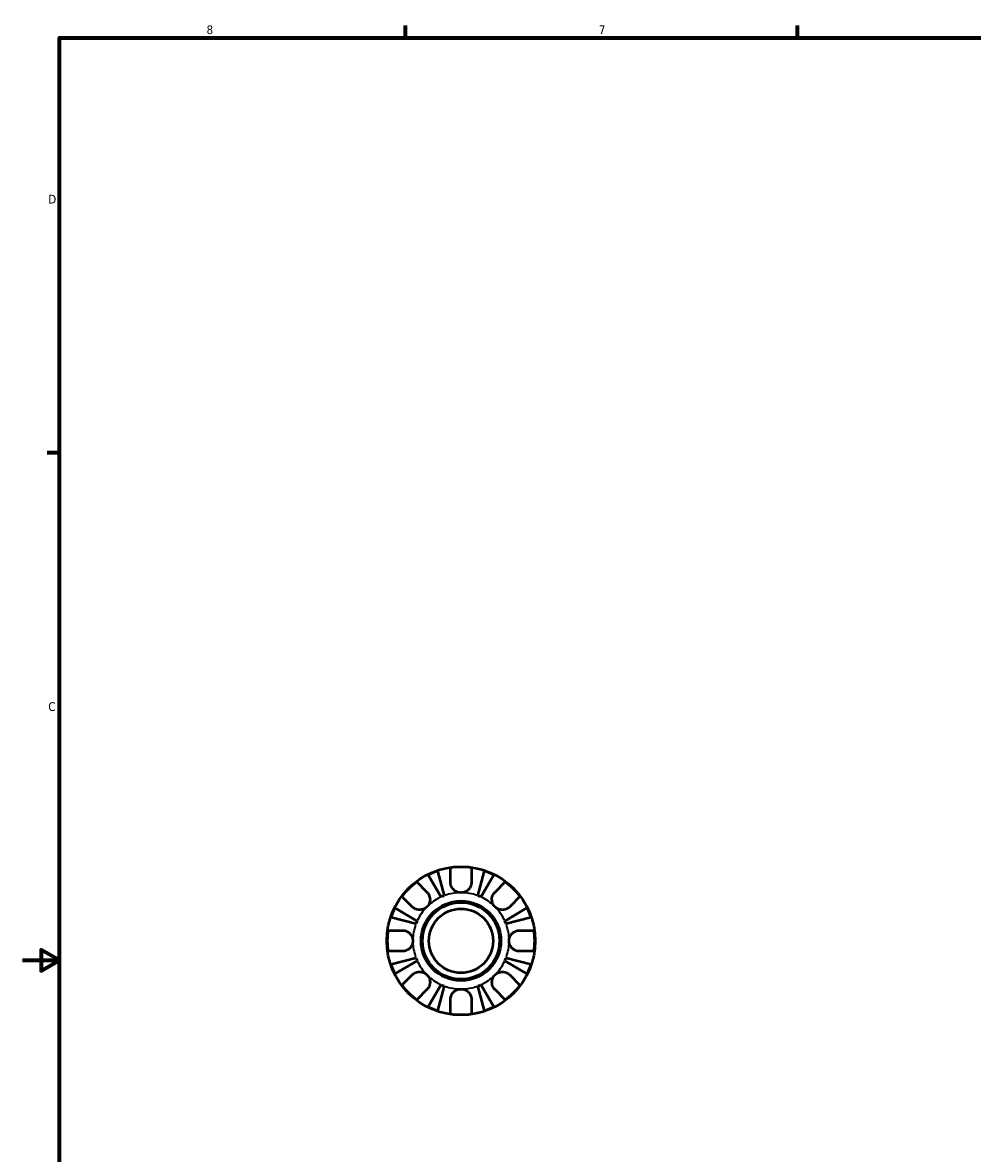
# Model space of a CAD drawing. Header units: inches. Extents: x 0.1 to 37.4, y -3.6 to 21.4.
# Tile 2 of 8: x 0.1 to 10.4, y 8.9 to 21.2. Entities that reach past the tile are written whole.
import ezdxf

# ---------------------------------------------------------------- set-up
doc = ezdxf.new("R2010")
doc.units = ezdxf.units.IN
doc.header["$MEASUREMENT"] = 0
for name, color, linetype, lineweight in [('Border (ANSI)', 7, 'Continuous', 70), ('Visible (ANSI)', 7, 'Continuous', 50), ('Visible Narrow (ANSI)', 7, 'Continuous', 35)]:
    doc.layers.add(name, color=color, linetype=linetype, lineweight=lineweight)
doc.styles.add('Note Text (ANSI)', font='tahoma.ttf')

# ---------------------------------------------------------------- blocks, each defined once
blk = doc.blocks.new('Borders Default Border')
at = {"layer": 'Border (ANSI)'}
for p, q in [((4.25, 21), (4.25, 21.134)), ((8.5, 21), (8.5, 21.134)), ((0.5, 16.5), (0.366, 16.5))]:
    blk.add_line(p, q, dxfattribs=at)
at = {"layer": 'Border (ANSI)', "flags": 128}
for points in [[(0.5, 1), (0.5, 21), (33.5, 21), (33.5, 1), (0.5, 1)], [(0.1, 11), (0.5, 11), (0.3, 11.115), (0.3, 10.885), (0.5, 11)]]:
    blk.add_lwpolyline(points, dxfattribs=at)
at = {"layer": 'Border (ANSI)', "color": 5, "true_color": 0x0000ff, "char_height": 0.0945, "attachment_point": 7, "style": 'Note Text (ANSI)'}
for s, insert in [('8', (2.094, 21.038)), ('7', (6.346, 21.04)), ('D', (0.378, 19.203)), ('C', (0.378, 13.701))]:
    blk.add_mtext(s, dxfattribs=dict(at, insert=insert))

msp = doc.modelspace()

# ---------------------------------------------------------------- linework, layer by layer
at = {"layer": 'Visible (ANSI)'}
for p, q in [((4.637, 11.686), (4.495, 11.926)), ((4.598, 11.969), (4.668, 11.699)), ((4.738, 11.846), (4.738, 12.002)), ((4.965, 12.002), (4.965, 11.846)), ((5.036, 11.699), (5.106, 11.969)), ((5.208, 11.926), (5.067, 11.686)), ((4.373, 11.851), (4.483, 11.74)), ((5.221, 11.74), (5.331, 11.851)), ((4.323, 11.58), (4.212, 11.69)), ((5.491, 11.69), (5.381, 11.58)), ((4.136, 11.567), (4.377, 11.426)), ((5.327, 11.426), (5.567, 11.567)), ((4.364, 11.395), (4.094, 11.465)), ((5.61, 11.465), (5.34, 11.395)), ((4.061, 11.324), (4.217, 11.324)), ((5.487, 11.324), (5.643, 11.324)), ((4.217, 11.098), (4.061, 11.098)), ((5.643, 11.098), (5.487, 11.098)), ((4.094, 10.957), (4.364, 11.027)), ((4.377, 10.996), (4.136, 10.855)), ((5.567, 10.855), (5.327, 10.996)), ((5.34, 11.027), (5.61, 10.957)), ((4.212, 10.732), (4.323, 10.842)), ((5.381, 10.842), (5.491, 10.732)), ((4.483, 10.682), (4.373, 10.571)), ((4.495, 10.496), (4.637, 10.736)), ((4.668, 10.723), (4.598, 10.453)), ((5.106, 10.453), (5.036, 10.723)), ((5.067, 10.736), (5.208, 10.496)), ((5.331, 10.571), (5.221, 10.682)), ((4.738, 10.42), (4.738, 10.576)), ((4.965, 10.576), (4.965, 10.42))]:
    msp.add_line(p, q, dxfattribs=at)
for radius in [0.805, 0.433, 0.417, 0.348]:
    msp.add_circle((4.852, 11.211), radius, dxfattribs=at)
for radius, start, end in [(0.799, 108.52, 116.48), (0.799, 81.8479, 98.1521), (0.799, 63.52, 71.48), (0.799, 126.8479, 143.1521), (0.799, 36.8479, 53.1521), (0.522, 110.6662, 114.3338), (0.522, 65.6662, 69.3338), (0.799, 153.52, 161.48), (0.799, 18.52, 26.48), (0.522, 155.6662, 159.3338), (0.522, 20.6662, 24.3338), (0.799, 171.8479, 188.1521), (0.799, 351.8479, 8.1521), (0.799, 198.52, 206.48), (0.522, 200.6662, 204.3338), (0.522, 335.6662, 339.3338), (0.799, 333.52, 341.48), (0.799, 216.8479, 233.1521), (0.522, 245.6662, 249.3338), (0.522, 290.6662, 294.3338), (0.799, 306.8479, 323.1521), (0.799, 243.52, 251.48), (0.799, 261.8479, 278.1521), (0.799, 288.52, 296.48)]:
    msp.add_arc((4.852, 11.211), radius, start, end, dxfattribs=at)
for points, knots in [([(4.852, 11.733), (4.843, 11.733), (4.834, 11.734), (4.817, 11.738), (4.808, 11.741), (4.786, 11.752), (4.775, 11.762), (4.759, 11.78), (4.754, 11.788), (4.747, 11.802), (4.745, 11.808), (4.742, 11.819), (4.74, 11.825), (4.739, 11.836), (4.738, 11.841), (4.738, 11.846)], [0, 0, 0, 0, 0.0666105, 0.0666105, 0.1396299, 0.1396299, 0.2503985, 0.2503985, 0.3253069, 0.3253069, 0.3735601, 0.3735601, 0.4181829, 0.4181829, 0.4615168, 0.4615168, 0.4615168, 0.4615168]), ([(4.965, 11.846), (4.965, 11.845), (4.965, 11.845), (4.965, 11.838), (4.964, 11.832), (4.962, 11.82), (4.961, 11.815), (4.957, 11.803), (4.954, 11.797), (4.945, 11.781), (4.938, 11.772), (4.92, 11.754), (4.908, 11.747), (4.882, 11.736), (4.867, 11.733), (4.852, 11.733)], [-0.4668877, -0.4668877, -0.4668877, -0.4668877, -0.4611312, -0.4611312, -0.4085151, -0.4085151, -0.3634591, -0.3634591, -0.3099555, -0.3099555, -0.2202958, -0.2202958, -0.1141915, -0.1141915, 0, 0, 0, 0]), ([(4.483, 11.74), (4.486, 11.737), (4.489, 11.733), (4.497, 11.724), (4.501, 11.718), (4.507, 11.704), (4.51, 11.697), (4.515, 11.679), (4.516, 11.669), (4.516, 11.644), (4.513, 11.63), (4.502, 11.603), (4.494, 11.59), (4.483, 11.58)], [-0.4640373, -0.4640373, -0.4640373, -0.4640373, -0.4244167, -0.4244167, -0.3649152, -0.3649152, -0.3043467, -0.3043467, -0.2216705, -0.2216705, -0.1141054, -0.1141054, 0, 0, 0, 0]), ([(5.221, 11.58), (5.215, 11.585), (5.21, 11.591), (5.201, 11.605), (5.198, 11.612), (5.19, 11.631), (5.188, 11.643), (5.187, 11.667), (5.188, 11.678), (5.193, 11.696), (5.196, 11.704), (5.203, 11.717), (5.207, 11.723), (5.214, 11.733), (5.217, 11.737), (5.221, 11.74)], [0, 0, 0, 0, 0.0591824, 0.0591824, 0.1224024, 0.1224024, 0.2154494, 0.2154494, 0.3025006, 0.3025006, 0.3633905, 0.3633905, 0.4228373, 0.4228373, 0.4640032, 0.4640032, 0.4640032, 0.4640032]), ([(4.483, 11.58), (4.477, 11.574), (4.471, 11.569), (4.458, 11.561), (4.451, 11.557), (4.431, 11.55), (4.419, 11.547), (4.396, 11.546), (4.385, 11.548), (4.366, 11.552), (4.359, 11.555), (4.346, 11.562), (4.339, 11.566), (4.33, 11.573), (4.326, 11.576), (4.323, 11.58)], [0, 0, 0, 0, 0.0591824, 0.0591824, 0.1224024, 0.1224024, 0.2154494, 0.2154494, 0.3025006, 0.3025006, 0.3633905, 0.3633905, 0.4228373, 0.4228373, 0.4640032, 0.4640032, 0.4640032, 0.4640032]), ([(5.381, 11.58), (5.378, 11.577), (5.374, 11.573), (5.365, 11.566), (5.358, 11.562), (5.345, 11.555), (5.338, 11.553), (5.32, 11.548), (5.309, 11.546), (5.285, 11.547), (5.271, 11.55), (5.244, 11.561), (5.231, 11.569), (5.221, 11.58)], [-0.4640373, -0.4640373, -0.4640373, -0.4640373, -0.4244167, -0.4244167, -0.3649152, -0.3649152, -0.3043467, -0.3043467, -0.2216705, -0.2216705, -0.1141054, -0.1141054, 0, 0, 0, 0]), ([(4.217, 11.324), (4.222, 11.324), (4.227, 11.324), (4.239, 11.322), (4.246, 11.321), (4.26, 11.316), (4.267, 11.313), (4.283, 11.304), (4.291, 11.297), (4.308, 11.279), (4.316, 11.268), (4.327, 11.241), (4.33, 11.226), (4.33, 11.211)], [-0.464383, -0.464383, -0.464383, -0.464383, -0.4230537, -0.4230537, -0.3646858, -0.3646858, -0.3046411, -0.3046411, -0.2216053, -0.2216053, -0.1141187, -0.1141187, 0, 0, 0, 0]), ([(5.373, 11.211), (5.373, 11.226), (5.376, 11.241), (5.388, 11.268), (5.396, 11.281), (5.414, 11.299), (5.423, 11.305), (5.439, 11.314), (5.446, 11.317), (5.46, 11.321), (5.467, 11.323), (5.478, 11.324), (5.483, 11.324), (5.487, 11.324)], [-1.990799, -1.990799, -1.990799, -1.990799, -1.8765357, -1.8765357, -1.7634712, -1.7634712, -1.6807083, -1.6807083, -1.6214838, -1.6214838, -1.5624313, -1.5624313, -1.5262691, -1.5262691, -1.5262691, -1.5262691]), ([(4.33, 11.211), (4.33, 11.196), (4.327, 11.181), (4.316, 11.154), (4.307, 11.141), (4.289, 11.123), (4.281, 11.117), (4.265, 11.108), (4.258, 11.105), (4.244, 11.101), (4.237, 11.099), (4.225, 11.098), (4.221, 11.098), (4.217, 11.098)], [-1.990799, -1.990799, -1.990799, -1.990799, -1.8765357, -1.8765357, -1.7634712, -1.7634712, -1.6807083, -1.6807083, -1.6214838, -1.6214838, -1.5624313, -1.5624313, -1.5262691, -1.5262691, -1.5262691, -1.5262691]), ([(5.487, 11.098), (5.482, 11.098), (5.477, 11.098), (5.465, 11.1), (5.458, 11.101), (5.444, 11.106), (5.437, 11.109), (5.421, 11.118), (5.413, 11.125), (5.395, 11.143), (5.388, 11.154), (5.376, 11.181), (5.373, 11.196), (5.373, 11.211)], [-0.464383, -0.464383, -0.464383, -0.464383, -0.4230537, -0.4230537, -0.3646858, -0.3646858, -0.3046411, -0.3046411, -0.2216053, -0.2216053, -0.1141187, -0.1141187, 0, 0, 0, 0]), ([(4.323, 10.842), (4.326, 10.845), (4.33, 10.849), (4.339, 10.856), (4.345, 10.86), (4.359, 10.867), (4.366, 10.869), (4.384, 10.874), (4.394, 10.875), (4.419, 10.875), (4.433, 10.872), (4.46, 10.861), (4.472, 10.853), (4.483, 10.842)], [-0.4640373, -0.4640373, -0.4640373, -0.4640373, -0.4244167, -0.4244167, -0.3649152, -0.3649152, -0.3043467, -0.3043467, -0.2216705, -0.2216705, -0.1141054, -0.1141054, 0, 0, 0, 0]), ([(4.483, 10.842), (4.488, 10.837), (4.493, 10.831), (4.502, 10.817), (4.506, 10.81), (4.513, 10.791), (4.516, 10.779), (4.517, 10.755), (4.515, 10.744), (4.51, 10.726), (4.508, 10.718), (4.501, 10.705), (4.497, 10.699), (4.49, 10.689), (4.486, 10.685), (4.483, 10.682)], [0, 0, 0, 0, 0.0591824, 0.0591824, 0.1224024, 0.1224024, 0.2154494, 0.2154494, 0.3025006, 0.3025006, 0.3633905, 0.3633905, 0.4228373, 0.4228373, 0.4640032, 0.4640032, 0.4640032, 0.4640032]), ([(5.221, 10.682), (5.217, 10.685), (5.214, 10.689), (5.207, 10.698), (5.203, 10.704), (5.196, 10.718), (5.193, 10.725), (5.189, 10.743), (5.187, 10.753), (5.188, 10.778), (5.191, 10.792), (5.202, 10.819), (5.21, 10.832), (5.221, 10.842)], [-0.4640373, -0.4640373, -0.4640373, -0.4640373, -0.4244167, -0.4244167, -0.3649152, -0.3649152, -0.3043467, -0.3043467, -0.2216705, -0.2216705, -0.1141054, -0.1141054, 0, 0, 0, 0]), ([(5.221, 10.842), (5.226, 10.848), (5.232, 10.853), (5.246, 10.861), (5.253, 10.865), (5.272, 10.872), (5.284, 10.875), (5.308, 10.876), (5.319, 10.874), (5.337, 10.87), (5.345, 10.867), (5.358, 10.86), (5.364, 10.856), (5.374, 10.849), (5.378, 10.846), (5.381, 10.842)], [0, 0, 0, 0, 0.0591824, 0.0591824, 0.1224024, 0.1224024, 0.2154494, 0.2154494, 0.3025006, 0.3025006, 0.3633905, 0.3633905, 0.4228373, 0.4228373, 0.4640032, 0.4640032, 0.4640032, 0.4640032]), ([(4.738, 10.576), (4.738, 10.581), (4.739, 10.586), (4.74, 10.598), (4.742, 10.605), (4.747, 10.619), (4.75, 10.626), (4.759, 10.642), (4.765, 10.65), (4.783, 10.667), (4.795, 10.675), (4.822, 10.686), (4.837, 10.689), (4.852, 10.689)], [-0.464383, -0.464383, -0.464383, -0.464383, -0.4230537, -0.4230537, -0.3646858, -0.3646858, -0.3046411, -0.3046411, -0.2216053, -0.2216053, -0.1141187, -0.1141187, 0, 0, 0, 0]), ([(4.852, 10.689), (4.867, 10.689), (4.882, 10.686), (4.909, 10.675), (4.922, 10.667), (4.94, 10.649), (4.946, 10.64), (4.955, 10.624), (4.958, 10.617), (4.962, 10.603), (4.964, 10.596), (4.965, 10.585), (4.965, 10.58), (4.965, 10.576)], [-1.990799, -1.990799, -1.990799, -1.990799, -1.8765357, -1.8765357, -1.7634712, -1.7634712, -1.6807083, -1.6807083, -1.6214838, -1.6214838, -1.5624313, -1.5624313, -1.5262691, -1.5262691, -1.5262691, -1.5262691])]:
    msp.add_open_spline(points, degree=3, knots=knots, dxfattribs=at)
at = {"layer": 'Visible Narrow (ANSI)'}
for start, end in [(115.3671, 133.9667), (91.0333, 109.6329), (70.3671, 88.9667), (46.0333, 64.6329), (136.0333, 154.6329), (25.3671, 43.9667), (160.3671, 178.9667), (1.0333, 19.6329), (181.0333, 199.6329), (340.3671, 358.9667), (205.3671, 223.9667), (316.0333, 334.6329), (226.0333, 244.6329), (295.3671, 313.9667), (250.3671, 268.9667), (271.0333, 289.6329)]:
    msp.add_arc((4.852, 11.211), 0.522, start, end, dxfattribs=at)

# ---------------------------------------------------------------- block references
msp.add_blockref('Borders Default Border', (0, 0))

doc.saveas('drawing.dxf')
